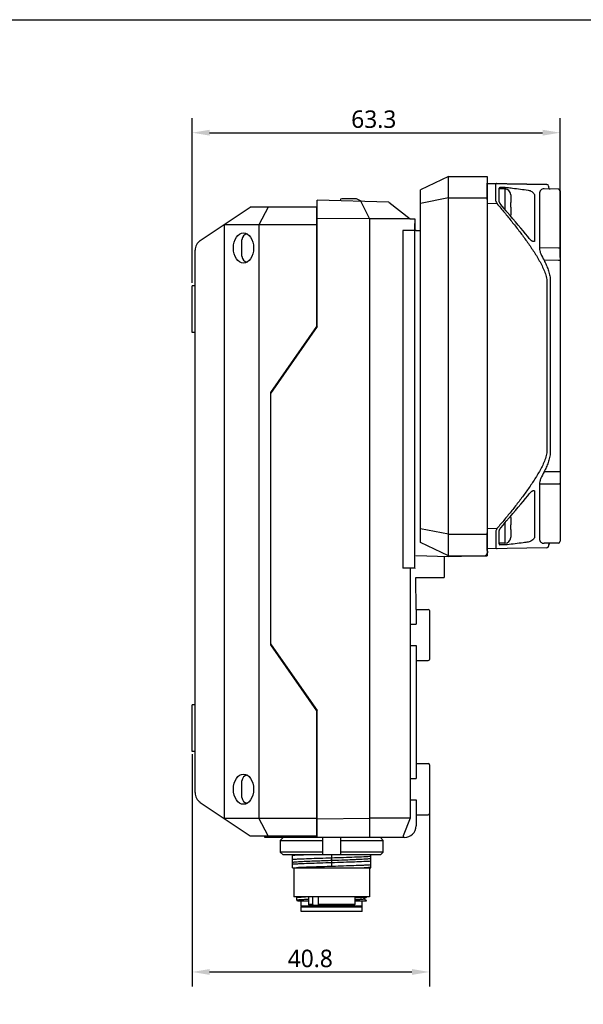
# Model space of a CAD drawing. Header units: millimetres. Extents: x 29 to 427, y -9 to 296.
# Tile 3 of 4: x 149 to 245, y 127 to 296. Entities that reach past the tile are written whole.
import ezdxf

# ---------------------------------------------------------------- set-up
doc = ezdxf.new("R2010")
doc.units = ezdxf.units.MM
doc.header["$LTSCALE"] = 23.1
doc.header["$PDMODE"] = 3
doc.header["$PDSIZE"] = 8
doc.layers.get('0').update_dxf_attribs({"linetype": 'CONTINUOUS'})
doc.layers.get('Defpoints').update_dxf_attribs({"linetype": 'CONTINUOUS'})
doc.layers.add('00_COMPONENTS', color=7, linetype='CONTINUOUS')
doc.layers.add('51__DRAFT_DIMS', color=7, linetype='CONTINUOUS')
doc.styles.get("Standard").update_dxf_attribs({"font": 'Roboto-Regular.ttf'})
doc.dimstyles.new('DIMSTYLE_1', dxfattribs={"dimtxt": 3, "dimasz": 3, "dimexe": 2.5, "dimexo": 0.5, "dimgap": 0.75, "dimtad": 1, "dimdec": 1, "dimdsep": 46, "dimtxsty": 'STANDARD', "dimblk": '_FILLED', "dimcen": 0.09, "dimclrd": 8, "dimclre": 8, "dimclrt": 256, "dimazin": 2, "dimtp": 0.2, "dimtm": 0.2, "dimtfac": 1, "dimtdec": 1, "dimtofl": 0, "dimtmove": 0, "dimatfit": 3, "dimldrblk": '_FILLED', "dimfxl": 1, "dimtolj": 1, "dimarcsym": 0})

# ---------------------------------------------------------------- blocks, each defined once
blk = doc.blocks.new('_FILLED')
at = {"color": 0, "linetype": 'ByBlock'}
blk.add_solid([(0, 0), (-1, 0.167), (-1, -0.167)], dxfattribs=at)
blk = doc.blocks.new('*D10')
at = {"layer": '51__DRAFT_DIMS', "color": 8, "lineweight": -2}
for p, q in [((178.22, 250.95), (178.22, 279.26)), ((241.5, 255.31), (241.5, 279.26)), ((181.22, 276.76), (238.5, 276.76))]:
    blk.add_line(p, q, dxfattribs=at)
at = {"layer": 'Defpoints', "color": 0}
for p in [(241.5, 276.76), (241.5, 254.81), (178.22, 250.45)]:
    blk.add_point(p, dxfattribs=at)
at = {"layer": '51__DRAFT_DIMS', "color": 8, "linetype": 'ByBlock', "lineweight": -2, "xscale": 3, "yscale": 3, "zscale": 3, "rotation": 180}
blk.add_blockref('_FILLED', (178.22, 276.76), dxfattribs=at)
at = {"layer": '51__DRAFT_DIMS', "color": 8, "linetype": 'ByBlock', "lineweight": -2, "xscale": 3, "yscale": 3, "zscale": 3}
blk.add_blockref('_FILLED', (241.5, 276.76), dxfattribs=at)
at = {"layer": '51__DRAFT_DIMS', "insert": (209.46, 280.59), "char_height": 3, "attachment_point": 2}
blk.add_mtext('\\A1;63.3', dxfattribs=at)
blk = doc.blocks.new('*D12')
at = {"layer": '51__DRAFT_DIMS', "color": 8, "lineweight": -2}
for p, q in [((178.22, 169.95), (178.22, 130.04)), ((219.02, 163.45), (219.02, 130.04)), ((181.22, 132.54), (216.02, 132.54))]:
    blk.add_line(p, q, dxfattribs=at)
at = {"layer": 'Defpoints', "color": 0}
for p in [(178.22, 170.45), (219.02, 163.95), (219.02, 132.54)]:
    blk.add_point(p, dxfattribs=at)
at = {"layer": '51__DRAFT_DIMS', "color": 8, "linetype": 'ByBlock', "lineweight": -2, "xscale": 3, "yscale": 3, "zscale": 3, "rotation": 180}
blk.add_blockref('_FILLED', (178.22, 132.54), dxfattribs=at)
at = {"layer": '51__DRAFT_DIMS', "color": 8, "linetype": 'ByBlock', "lineweight": -2, "xscale": 3, "yscale": 3, "zscale": 3}
blk.add_blockref('_FILLED', (219.02, 132.54), dxfattribs=at)
at = {"layer": '51__DRAFT_DIMS', "insert": (198.54, 136.37), "char_height": 3, "attachment_point": 2}
blk.add_mtext('\\A1;40.8', dxfattribs=at)

msp = doc.modelspace()

# ---------------------------------------------------------------- linework, layer by layer
for p, q in [((215.721, 261.951), (216.521, 261.951)), ((216.721, 194.851), (216.712, 200.351)), ((216.721, 194.851), (216.721, 192.284))]:
    msp.add_line(p, q)
msp.add_lwpolyline([(28.566, 296.178), (427.252, 296.178), (427.252, -9.445), (28.566, -9.445)], close=True)
at = {"layer": '00_COMPONENTS', "color": 0}
for p, q in [((222.312, 269.251), (217.512, 266.951)), ((222.312, 204.051), (222.312, 269.251)), ((222.312, 269.251), (228.962, 269.251)), ((228.962, 269.251), (228.962, 204.051)), ((239.167, 267.869), (228.962, 268.047)), ((217.512, 206.351), (217.512, 266.951)), ((222.312, 265.551), (217.512, 264.598)), ((222.312, 265.551), (228.962, 265.551)), ((216.519, 204.943), (216.519, 259.359)), ((216.522, 260.205), (216.522, 260.481)), ((216.712, 259.951), (217.512, 259.951)), ((222.312, 207.751), (217.512, 208.704)), ((222.312, 207.751), (228.962, 207.751)), ((222.312, 204.051), (217.512, 206.351)), ((222.312, 203.877), (216.712, 204.024)), ((221.562, 203.896), (221.562, 200.351)), ((228.962, 204.051), (222.312, 203.877)), ((222.312, 204.051), (228.962, 204.051)), ((216.519, 202.583), (216.519, 203.01)), ((216.712, 200.351), (221.562, 200.351))]:
    msp.add_line(p, q, dxfattribs=at)
at = {"layer": '00_COMPONENTS', "color": 7}
for p, q in [((228.962, 268.047), (239.209, 267.868)), ((228.963, 265.579), (228.963, 268.091)), ((230.394, 267.729), (230.394, 265.271)), ((232.043, 267.368), (231.151, 267.353)), ((239.504, 267.569), (239.504, 267.38)), ((231.004, 265.07), (231.004, 267.203)), ((232.004, 267.1), (231.004, 267.1)), ((232.004, 267.1), (232.004, 263.571)), ((233.004, 266.1), (233.003, 266.1)), ((233.004, 266.054), (233.004, 264.75)), ((237.105, 266.048), (237.105, 258.175)), ((237.964, 266.233), (237.964, 256.954)), ((241.209, 267.055), (238.737, 267.098)), ((241.504, 266.755), (241.504, 206.545)), ((229.004, 264.878), (229.004, 264.884)), ((229.004, 208.423), (229.004, 264.878)), ((230.643, 264.568), (229.005, 264.539)), ((231.004, 265.068), (231.004, 265.07)), ((231.004, 265.07), (231.004, 265.07)), ((231.832, 263.783), (231.302, 264.434)), ((233.003, 264.75), (233.004, 264.75)), ((233.004, 263.95), (233.003, 263.95)), ((233.004, 263.95), (233.004, 262.646)), ((232.196, 263.332), (231.832, 263.783)), ((232.899, 262.524), (232.449, 263.03)), ((233.003, 262.6), (233.004, 262.6)), ((236.92, 258.035), (236.92, 258.035)), ((241.209, 256.931), (237.964, 256.954)), ((241.209, 254.81), (238.737, 254.828)), ((241.504, 254.81), (241.209, 254.81)), ((239.209, 251.29), (239.209, 222.011)), ((239.798, 251.478), (239.798, 221.822)), ((241.209, 218.49), (238.737, 218.473)), ((241.504, 218.49), (241.209, 218.49)), ((236.92, 215.265), (236.92, 215.265)), ((237.105, 215.126), (237.105, 207.252)), ((241.209, 216.369), (237.964, 216.346)), ((237.964, 216.346), (237.964, 207.067)), ((231.694, 209.346), (232.241, 210.024)), ((232.241, 210.024), (232.305, 210.101)), ((233.004, 210.7), (233.003, 210.7)), ((233.004, 210.654), (233.004, 209.35)), ((229.003, 208.766), (230.682, 208.778)), ((229.004, 208.415), (229.004, 208.423)), ((231.004, 206.098), (231.004, 208.23)), ((231.299, 208.861), (231.694, 209.346)), ((232.004, 209.729), (232.004, 206.2)), ((233.003, 209.35), (233.004, 209.35)), ((233.004, 208.55), (233.003, 208.55)), ((233.004, 208.55), (233.004, 207.246)), ((228.963, 207.721), (228.964, 207.771)), ((228.963, 205.21), (228.963, 207.721)), ((230.433, 208.069), (230.433, 205.571)), ((233.003, 207.2), (233.004, 207.2)), ((239.209, 205.432), (228.962, 205.253)), ((228.963, 205.183), (228.963, 205.21)), ((228.986, 204.973), (228.982, 204.991)), ((228.993, 204.938), (228.984, 204.985)), ((229.004, 204.84), (229.004, 204.559)), ((232.004, 206.2), (231.004, 206.2)), ((232.043, 205.932), (231.151, 205.948)), ((241.209, 206.245), (238.737, 206.202)), ((239.504, 205.92), (239.504, 205.732))]:
    msp.add_line(p, q, dxfattribs=at)
at = {"layer": '00_COMPONENTS'}
for p, q in [((179.612, 258.211), (188.221, 263.951)), ((199.621, 263.951), (188.221, 263.951)), ((191.327, 263.951), (189.721, 260.951)), ((199.621, 263.951), (199.621, 243.482)), ((199.721, 243.451), (199.721, 265.16)), ((212.065, 264.837), (199.721, 265.16)), ((203.666, 265.106), (203.665, 265.057)), ((206.292, 265.401), (203.966, 265.401)), ((207.41, 264.959), (206.633, 265.325)), ((207.234, 264.964), (208.751, 261.951)), ((212.065, 264.837), (215.721, 261.951)), ((199.621, 262.601), (199.721, 262.601)), ((183.721, 260.951), (183.721, 158.951)), ((199.621, 260.951), (183.721, 260.951)), ((189.721, 260.951), (189.721, 158.951)), ((208.742, 261.94), (199.721, 262.038)), ((215.721, 261.951), (208.742, 261.951)), ((208.742, 261.94), (208.742, 158.962)), ((216.521, 261.951), (216.521, 259.951)), ((199.621, 259.701), (199.721, 259.701)), ((214.477, 259.951), (214.477, 201.951)), ((216.721, 259.951), (214.477, 259.951)), ((186.791, 255.531), (186.791, 258.376)), ((178.721, 163.355), (178.721, 256.547)), ((178.721, 250.451), (178.221, 250.451)), ((178.221, 242.451), (178.221, 250.45)), ((178.721, 242.451), (178.221, 242.451)), ((199.621, 243.482), (191.721, 232.137)), ((199.721, 243.451), (191.721, 231.962)), ((191.721, 232.137), (191.721, 188.765)), ((216.518, 201.951), (214.477, 201.951)), ((215.721, 201.951), (215.721, 158.951)), ((216.721, 194.851), (218.821, 194.851)), ((219.021, 194.651), (219.021, 186.251)), ((215.721, 192.284), (216.721, 192.284)), ((191.721, 188.94), (199.721, 177.451)), ((191.721, 188.765), (199.621, 177.419)), ((215.721, 188.618), (216.721, 188.618)), ((216.721, 188.618), (216.721, 165.784)), ((216.721, 186.051), (218.821, 186.051)), ((178.721, 178.451), (178.221, 178.451)), ((178.221, 170.451), (178.221, 178.45)), ((199.621, 177.419), (199.621, 155.951)), ((199.721, 155.651), (199.721, 177.451)), ((178.721, 170.451), (178.221, 170.451)), ((216.721, 168.351), (218.821, 168.351)), ((219.021, 168.151), (219.021, 159.751)), ((186.791, 162.531), (186.791, 165.376)), ((215.721, 165.784), (216.721, 165.784)), ((179.612, 161.69), (188.221, 155.951)), ((199.621, 161.201), (199.721, 161.201)), ((215.721, 162.118), (216.721, 162.118)), ((216.721, 162.118), (216.721, 157.651)), ((216.721, 159.551), (218.821, 159.551)), ((183.721, 158.951), (199.621, 158.951)), ((191.327, 155.951), (189.721, 158.951)), ((199.621, 158.251), (199.721, 158.251)), ((199.721, 158.864), (208.742, 158.962)), ((215.721, 158.951), (208.742, 158.951)), ((208.751, 158.962), (208.744, 155.651)), ((215.721, 158.951), (214.521, 155.951)), ((188.221, 155.951), (199.621, 155.951)), ((190.721, 155.651), (190.721, 155.951)), ((196.221, 155.651), (196.221, 155.951)), ((214.521, 155.951), (214.521, 155.651)), ((214.721, 155.651), (190.721, 155.651)), ((193.855, 155.651), (193.347, 155.151)), ((193.347, 155.151), (193.347, 153.151)), ((193.347, 155.151), (200.721, 155.151)), ((200.721, 152.651), (200.721, 155.651)), ((203.721, 155.651), (203.721, 152.651)), ((203.721, 155.151), (211.095, 155.151)), ((210.62, 155.619), (210.588, 155.651)), ((211.095, 155.151), (210.62, 155.619)), ((211.095, 153.151), (211.095, 155.151)), ((200.721, 153.151), (193.347, 153.151)), ((193.347, 153.151), (193.854, 152.651)), ((210.588, 152.651), (193.854, 152.651)), ((195.471, 150.451), (195.471, 152.651)), ((202.221, 150.751), (202.221, 152.651)), ((211.095, 153.151), (203.721, 153.151)), ((208.971, 150.451), (208.971, 152.651)), ((210.588, 152.651), (211.095, 153.151)), ((199.135, 151.625), (199.149, 151.626)), ((195.471, 150.451), (208.971, 150.451)), ((195.721, 150.451), (195.721, 145.451)), ((208.721, 150.451), (208.721, 145.451)), ((208.721, 145.451), (195.721, 145.451)), ((196.221, 144.856), (196.221, 145.335)), ((196.227, 144.849), (196.399, 144.75)), ((196.415, 145.451), (196.228, 145.343)), ((196.399, 144.751), (198.221, 144.751)), ((196.971, 143.851), (196.971, 144.751)), ((197.071, 143.751), (196.971, 143.851)), ((207.471, 143.851), (196.971, 143.851)), ((198.221, 145.451), (198.221, 144.151)), ((198.421, 143.951), (198.221, 144.151)), ((198.971, 144.151), (198.221, 144.151)), ((206.021, 143.951), (198.421, 143.951)), ((198.971, 144.151), (198.971, 145.451)), ((199.114, 143.951), (198.971, 144.151)), ((199.89, 145.451), (199.89, 144.151)), ((206.221, 144.151), (199.89, 144.151)), ((199.89, 144.151), (200.033, 143.951)), ((206.021, 143.951), (206.221, 144.151)), ((206.221, 145.451), (206.221, 144.151)), ((206.221, 144.751), (208.221, 144.751)), ((207.371, 143.751), (207.471, 143.851)), ((207.471, 143.851), (207.471, 144.751)), ((207.681, 145.088), (207.695, 145.096)), ((207.695, 145.096), (208.154, 145.361)), ((208.182, 144.815), (207.695, 145.096)), ((208.182, 144.815), (208.18, 144.816)), ((208.221, 145.385), (208.221, 145.451)), ((208.221, 144.751), (208.221, 144.808)), ((196.971, 143.751), (207.471, 143.751)), ((196.971, 142.951), (196.971, 143.751)), ((207.471, 142.951), (196.971, 142.951)), ((207.471, 142.951), (207.471, 143.751))]:
    msp.add_line(p, q, dxfattribs=at)
at = {"layer": '00_COMPONENTS', "color": 7}
for points in [[(228.989, 265.182), (228.973, 265.364), (228.968, 265.444), (228.964, 265.517), (228.963, 265.579)], [(229.004, 264.884), (229.002, 264.977), (228.996, 265.082), (228.989, 265.182)], [(231.042, 264.898), (231.034, 264.92), (231.028, 264.942), (231.022, 264.962), (231.017, 264.982), (231.012, 265.001), (231.009, 265.019), (231.006, 265.035), (231.005, 265.05), (231.004, 265.063), (231.004, 265.068)], [(231.132, 264.695), (231.117, 264.722), (231.104, 264.749), (231.091, 264.776), (231.08, 264.802), (231.069, 264.827), (231.059, 264.851), (231.05, 264.875), (231.042, 264.898)], [(231.231, 264.529), (231.213, 264.556), (231.196, 264.583), (231.179, 264.611), (231.162, 264.639), (231.147, 264.667), (231.132, 264.695)], [(231.302, 264.434), (231.289, 264.451), (231.269, 264.476), (231.25, 264.502), (231.231, 264.529)], [(232.316, 263.186), (232.252, 263.262), (232.196, 263.332)], [(232.449, 263.03), (232.381, 263.108), (232.316, 263.186)], [(236.172, 258.606), (235.938, 258.906), (235.558, 259.386), (235.159, 259.877), (234.743, 260.381), (234.309, 260.898), (233.857, 261.428), (233.387, 261.969), (232.899, 262.524)], [(236.423, 258.334), (236.361, 258.394), (236.296, 258.46), (236.234, 258.53), (236.172, 258.606)], [(236.92, 258.035), (236.905, 258.036), (236.881, 258.041), (236.851, 258.05), (236.817, 258.063), (236.778, 258.08), (236.736, 258.102), (236.692, 258.127), (236.644, 258.158), (236.594, 258.193), (236.54, 258.234), (236.483, 258.281), (236.423, 258.334)], [(236.282, 214.824), (236.346, 214.892), (236.41, 214.954)], [(236.41, 214.954), (236.471, 215.009), (236.53, 215.058), (236.585, 215.101), (236.637, 215.137), (236.685, 215.169), (236.731, 215.196), (236.774, 215.218), (236.813, 215.236), (236.848, 215.249), (236.879, 215.258), (236.904, 215.264), (236.92, 215.265)], [(232.888, 210.763), (233.375, 211.318), (233.845, 211.859), (234.297, 212.389), (234.732, 212.905), (235.148, 213.41), (235.547, 213.901), (235.928, 214.38), (236.172, 214.694)], [(236.172, 214.694), (236.219, 214.752), (236.282, 214.824)], [(232.305, 210.101), (232.37, 210.178), (232.438, 210.257)], [(232.438, 210.257), (232.507, 210.336), (232.888, 210.763)], [(228.972, 207.922), (228.987, 208.101), (228.995, 208.2), (229.001, 208.304), (229.004, 208.415)], [(231.004, 208.243), (231.005, 208.256), (231.007, 208.27), (231.01, 208.285), (231.013, 208.302), (231.017, 208.319), (231.021, 208.337), (231.027, 208.356)], [(231.004, 208.23), (231.004, 208.233), (231.004, 208.243)], [(231.027, 208.356), (231.033, 208.375), (231.039, 208.395)], [(231.039, 208.395), (231.047, 208.416), (231.055, 208.437), (231.063, 208.459), (231.072, 208.482), (231.083, 208.505), (231.093, 208.529), (231.105, 208.553), (231.117, 208.578), (231.131, 208.604)], [(231.131, 208.604), (231.145, 208.631), (231.161, 208.658), (231.177, 208.687), (231.195, 208.716), (231.214, 208.745), (231.234, 208.774), (231.254, 208.804), (231.276, 208.833), (231.299, 208.861)], [(228.964, 207.771), (228.967, 207.842), (228.972, 207.922)], [(228.98, 205.003), (228.977, 205.023), (228.974, 205.045), (228.971, 205.068), (228.968, 205.093), (228.966, 205.12), (228.964, 205.15), (228.963, 205.183)], [(228.984, 204.985), (228.979, 205.01), (228.976, 205.03), (228.973, 205.052)], [(229.004, 204.84), (229.004, 204.843), (229.002, 204.87), (229, 204.894), (228.997, 204.914), (228.994, 204.932), (228.99, 204.95)], [(229.004, 204.84), (229.003, 204.85), (229.002, 204.876), (228.999, 204.899), (228.996, 204.919), (228.993, 204.938)]]:
    msp.add_lwpolyline(points, dxfattribs=at)
for centre, radius, start, end in [((231.154, 267.203), 0.15, 91, 180), ((239.204, 267.569), 0.3, 0, 89), ((239.804, 267.38), 0.3, 180, 269), ((232.004, 266.1), 1, 0, 90), ((231.951, 266.054), 1.053, 359.99928, 2.51106), ((241.204, 266.755), 0.3, 0, 89), ((232.004, 262.6), 1, 349.81958, 0), ((231.952, 262.646), 1.051, 357.48802, 0.00009), ((232.004, 210.7), 1, 0, 10.18287), ((231.951, 210.654), 1.053, 359.99928, 2.51106), ((232.004, 207.2), 1, 270, 0), ((231.952, 207.246), 1.051, 357.48802, 0.00009), ((241.204, 206.545), 0.3, 271, 0), ((231.154, 206.098), 0.15, 180, 269), ((239.204, 205.732), 0.3, 271, 0), ((239.804, 205.92), 0.3, 91, 180), ((228.504, 204.559), 0.5, 269, 0)]:
    msp.add_arc(centre, radius, start, end, dxfattribs=at)
at = {"layer": '00_COMPONENTS'}
for centre, radius, start, end in [((203.966, 265.101), 0.3, 90, 179), ((206.292, 264.601), 0.8, 64.8, 90), ((187.791, 258.376), 1, 95.78677, 180), ((180.721, 256.547), 2, 123.69007, 180), ((187.791, 255.526), 1, 180, 264.21659), ((218.821, 194.651), 0.2, 0, 90), ((218.821, 186.251), 0.2, 270, 360), ((218.821, 168.151), 0.2, 0, 90), ((187.791, 165.376), 1, 95.78677, 180), ((180.721, 163.355), 2, 180, 236.30993), ((187.791, 162.526), 1, 180, 264.21659), ((218.821, 159.751), 0.2, 270, 360), ((214.721, 157.651), 2, 270, 360)]:
    msp.add_arc(centre, radius, start, end, dxfattribs=at)
for centre in [(187.054, 256.951), (187.054, 163.951)]:
    msp.add_ellipse(centre, major_axis=(0, 2.6), ratio=0.6666667, dxfattribs=at)
at = {"layer": '00_COMPONENTS', "color": 7}
for points, knots in [([(230.643, 268.018), (230.61, 268.019), (230.544, 268.011), (230.42, 267.93), (230.395, 267.807), (230.394, 267.729)], [0, 0, 0, 0, 0.2335163, 0.4547463, 1, 1, 1, 1]), ([(232.043, 267.368), (232.071, 267.369), (232.182, 267.369), (232.293, 267.361), (232.377, 267.352)], [0, 0, 0, 0, 0.2441843, 1, 1, 1, 1]), ([(232.377, 267.352), (232.689, 267.314), (233.904, 267.167), (235.118, 267.011), (236.018, 266.884)], [0, 0, 0, 0, 0.2569988, 1, 1, 1, 1]), ([(236.018, 266.884), (236.125, 266.874), (236.347, 266.806), (236.664, 266.634), (236.912, 266.426), (237.062, 266.223), (237.107, 266.104), (237.105, 266.048)], [0, 0, 0, 0, 0.2230968, 0.4752818, 0.7477855, 0.8842374, 1, 1, 1, 1]), ([(238.737, 267.098), (238.637, 267.1), (238.437, 267.074), (238.168, 266.909), (237.992, 266.608), (237.964, 266.365), (237.964, 266.233)], [0, 0, 0, 0, 0.2285014, 0.451647, 0.6974929, 1, 1, 1, 1]), ([(230.394, 265.271), (230.395, 265.217), (230.411, 265.102), (230.484, 264.861), (230.574, 264.684), (230.643, 264.568)], [0, 0, 0, 0, 0.2140184, 0.4604852, 1, 1, 1, 1]), ([(230.643, 264.568), (231.074, 264.061), (231.929, 263.042), (233.19, 261.495), (234.422, 259.924), (235.616, 258.325), (236.568, 256.961), (237.29, 255.844), (237.805, 254.989), (238.287, 254.115), (238.717, 253.214), (239.012, 252.434), (239.17, 251.788), (239.209, 251.456), (239.209, 251.29)], [0, 0, 0, 0, 0.1250118, 0.2500235, 0.3750347, 0.5000448, 0.6250514, 0.6875574, 0.7500623, 0.812565, 0.8750612, 0.9375338, 0.9687767, 1, 1, 1, 1]), ([(237.105, 258.175), (237.106, 258.151), (237.099, 258.106), (237.052, 258.057), (236.989, 258.036), (236.944, 258.034), (236.92, 258.035)], [0, 0, 0, 0, 0.2622322, 0.4909935, 0.7312527, 1, 1, 1, 1]), ([(237.964, 256.954), (237.964, 256.791), (238.015, 256.441), (238.254, 255.717), (238.534, 255.184), (238.737, 254.828)], [0, 0, 0, 0, 0.2139072, 0.4605865, 1, 1, 1, 1]), ([(241.504, 256.719), (241.504, 256.746), (241.486, 256.806), (241.417, 256.875), (241.321, 256.919), (241.247, 256.93), (241.209, 256.931)], [0, 0, 0, 0, 0.2095918, 0.4448016, 0.7122439, 1, 1, 1, 1]), ([(238.737, 254.828), (238.872, 254.565), (239.131, 254.034), (239.466, 253.213), (239.719, 252.363), (239.798, 251.773), (239.798, 251.478)], [0, 0, 0, 0, 0.250119, 0.5002094, 0.7502167, 1, 1, 1, 1]), ([(239.209, 222.011), (239.209, 221.845), (239.171, 221.514), (239.013, 220.87), (238.72, 220.093), (238.292, 219.196), (237.813, 218.324), (237.3, 217.473), (236.581, 216.359), (235.633, 214.999), (234.444, 213.405), (233.218, 211.84), (231.963, 210.298), (231.111, 209.283), (230.682, 208.778)], [0, 0, 0, 0, 0.0312224, 0.0624653, 0.1249381, 0.1874345, 0.2499373, 0.3124423, 0.3749483, 0.4999551, 0.6249652, 0.7499764, 0.8749881, 1, 1, 1, 1]), ([(239.798, 221.822), (239.798, 221.527), (239.719, 220.937), (239.466, 220.087), (239.131, 219.266), (238.872, 218.735), (238.737, 218.473)], [0, 0, 0, 0, 0.2498643, 0.4998573, 0.749916, 1, 1, 1, 1]), ([(238.737, 218.473), (238.534, 218.116), (238.254, 217.583), (238.015, 216.859), (237.964, 216.509), (237.964, 216.346)], [0, 0, 0, 0, 0.5395755, 0.7862208, 1, 1, 1, 1]), ([(241.504, 216.582), (241.504, 216.554), (241.486, 216.494), (241.417, 216.425), (241.321, 216.381), (241.247, 216.37), (241.209, 216.369)], [0, 0, 0, 0, 0.2095918, 0.4448016, 0.7122439, 1, 1, 1, 1]), ([(236.92, 215.265), (236.944, 215.266), (236.989, 215.264), (237.052, 215.243), (237.099, 215.194), (237.106, 215.149), (237.105, 215.126)], [0, 0, 0, 0, 0.2689793, 0.509319, 0.7379044, 1, 1, 1, 1]), ([(230.682, 208.778), (230.612, 208.661), (230.522, 208.482), (230.449, 208.239), (230.433, 208.123), (230.433, 208.069)], [0, 0, 0, 0, 0.539253, 0.7858433, 1, 1, 1, 1]), ([(237.105, 207.252), (237.107, 207.196), (237.061, 207.076), (236.911, 206.874), (236.664, 206.666), (236.347, 206.494), (236.125, 206.427), (236.018, 206.416)], [0, 0, 0, 0, 0.116051, 0.2527156, 0.5251348, 0.7770549, 1, 1, 1, 1]), ([(237.964, 207.067), (237.964, 206.935), (237.992, 206.692), (238.168, 206.391), (238.437, 206.227), (238.637, 206.2), (238.737, 206.202)], [0, 0, 0, 0, 0.3026547, 0.5484923, 0.7715834, 1, 1, 1, 1]), ([(230.433, 205.571), (230.434, 205.494), (230.458, 205.371), (230.582, 205.29), (230.648, 205.282), (230.682, 205.283)], [0, 0, 0, 0, 0.5453454, 0.7663681, 1, 1, 1, 1]), ([(232.377, 205.949), (232.348, 205.946), (232.238, 205.935), (232.126, 205.931), (232.043, 205.932)], [0, 0, 0, 0, 0.2558736, 1, 1, 1, 1]), ([(236.018, 206.416), (235.725, 206.375), (234.512, 206.21), (233.298, 206.059), (232.377, 205.949)], [0, 0, 0, 0, 0.2418771, 1, 1, 1, 1])]:
    msp.add_open_spline(points, degree=3, knots=knots, dxfattribs=at)
for points in [[(233.004, 264.35), (233.004, 264.483), (233.004, 264.617), (233.003, 264.75)], [(233.003, 263.95), (233.004, 264.083), (233.004, 264.217), (233.004, 264.35)], [(233.004, 208.95), (233.004, 209.083), (233.004, 209.217), (233.003, 209.35)], [(233.003, 208.55), (233.004, 208.683), (233.004, 208.817), (233.004, 208.95)]]:
    msp.add_open_spline(points, degree=3, dxfattribs=at)
at = {"layer": '00_COMPONENTS', "color": 0}
for points, knots in [([(216.522, 260.481), (216.522, 260.531), (216.522, 260.626), (216.522, 260.76), (216.522, 260.876), (216.522, 260.973), (216.521, 261.041), (216.521, 261.085), (216.521, 261.111), (216.52, 261.13), (216.521, 261.145), (216.519, 261.152), (216.52, 261.158), (216.519, 261.158)], [0, 0, 0, 0, 0.2221851, 0.4206651, 0.5929392, 0.7369288, 0.8508459, 0.8960845, 0.9332838, 0.9623357, 0.9831766, 0.9957456, 1, 1, 1, 1]), ([(216.519, 259.359), (216.519, 259.432), (216.52, 259.714), (216.521, 259.996), (216.522, 260.205)], [0, 0, 0, 0, 0.2592486, 1, 1, 1, 1]), ([(216.521, 204.346), (216.521, 204.395), (216.52, 204.594), (216.52, 204.793), (216.519, 204.943)], [0, 0, 0, 0, 0.2436798, 1, 1, 1, 1]), ([(216.519, 203.144), (216.52, 203.144), (216.519, 203.147), (216.52, 203.15), (216.52, 203.157), (216.52, 203.171), (216.521, 203.196), (216.521, 203.232), (216.521, 203.279), (216.522, 203.336), (216.522, 203.403), (216.522, 203.509), (216.522, 203.663), (216.522, 203.868), (216.522, 204.1), (216.521, 204.262), (216.521, 204.346)], [0, 0, 0, 0, 0.001149, 0.0045072, 0.0100739, 0.0178382, 0.0399122, 0.070632, 0.1098494, 0.1572873, 0.2126477, 0.2756303, 0.4229031, 0.5955404, 0.7894282, 1, 1, 1, 1]), ([(216.519, 203.01), (216.519, 203.029), (216.519, 203.056), (216.519, 203.09), (216.52, 203.109), (216.519, 203.123), (216.52, 203.135), (216.518, 203.139), (216.52, 203.144), (216.519, 203.144)], [0, 0, 0, 0, 0.4318495, 0.6039071, 0.7456805, 0.856587, 0.9361546, 0.9840131, 1, 1, 1, 1]), ([(216.518, 201.951), (216.518, 201.803), (216.519, 202.092), (216.52, 202.38), (216.519, 202.583)], [0, 0, 0, 0, 0.298894, 1, 1, 1, 1])]:
    msp.add_open_spline(points, degree=3, knots=knots, dxfattribs=at)
at = {"layer": '00_COMPONENTS'}
for points, knots in [([(197.669, 152.651), (197.253, 152.635), (196.666, 152.61), (195.934, 152.573), (195.616, 152.553), (195.471, 152.543)], [0, 0, 0, 0, 0.5666381, 0.8015317, 1, 1, 1, 1]), ([(195.471, 151.91), (195.651, 151.922), (196.048, 151.945), (196.981, 151.991), (198.368, 152.045), (200.22, 152.108), (202.221, 152.17), (204.222, 152.233), (206.074, 152.296), (207.461, 152.35), (208.394, 152.396), (208.792, 152.419), (208.971, 152.432)], [0, 0, 0, 0, 0.0399489, 0.0884592, 0.207419, 0.3480754, 0.499999, 0.6519229, 0.79258, 0.9115397, 0.9600506, 1, 1, 1, 1]), ([(195.471, 151.403), (195.498, 151.409), (195.558, 151.419), (195.708, 151.439), (195.952, 151.462), (196.306, 151.489), (196.74, 151.516), (197.249, 151.544), (198.055, 151.582), (198.691, 151.608), (199.135, 151.625)], [0, 0, 0, 0, 0.0219122, 0.0499622, 0.1241243, 0.2214264, 0.3404649, 0.4797893, 0.6376738, 1, 1, 1, 1]), ([(208.971, 151.564), (208.792, 151.552), (208.394, 151.529), (207.461, 151.483), (206.074, 151.429), (204.222, 151.366), (202.221, 151.303), (200.22, 151.241), (198.368, 151.178), (196.981, 151.124), (196.048, 151.078), (195.651, 151.055), (195.471, 151.042)], [0, 0, 0, 0, 0.0399484, 0.0884591, 0.207419, 0.3480754, 0.4999989, 0.651923, 0.7925801, 0.9115399, 0.960051, 1, 1, 1, 1]), ([(208.971, 150.932), (208.807, 150.92), (208.446, 150.899), (207.859, 150.869), (207.182, 150.84), (206.133, 150.798), (204.69, 150.749), (202.864, 150.691), (200.998, 150.632), (199.208, 150.574), (197.609, 150.516), (196.619, 150.474), (196.173, 150.451)], [0, 0, 0, 0, 0.0384682, 0.0846536, 0.1378304, 0.1971615, 0.3304576, 0.476154, 0.6250805, 0.7678628, 0.8955122, 1, 1, 1, 1]), ([(199.149, 151.626), (199.209, 151.628), (199.456, 151.638), (199.703, 151.647), (199.889, 151.654)], [0, 0, 0, 0, 0.2451709, 1, 1, 1, 1]), ([(199.889, 151.654), (200.274, 151.669), (201.055, 151.697), (202.618, 151.75), (203.795, 151.792), (204.576, 151.821)], [0, 0, 0, 0, 0.2462396, 0.5001402, 1, 1, 1, 1]), ([(204.576, 151.821), (205.105, 151.841), (205.867, 151.87), (206.835, 151.913), (207.45, 151.944), (207.976, 151.974), (208.402, 152.004), (208.693, 152.031), (208.871, 152.054), (208.941, 152.066), (208.971, 152.072)], [0, 0, 0, 0, 0.3605025, 0.5193197, 0.6600925, 0.780238, 0.8778896, 0.9515654, 0.9789968, 1, 1, 1, 1]), ([(207.56, 150.451), (207.726, 150.46), (208.028, 150.478), (208.431, 150.507), (208.735, 150.535), (208.904, 150.558), (208.971, 150.572)], [0, 0, 0, 0, 0.3527118, 0.6397198, 0.8559811, 1, 1, 1, 1]), ([(196.221, 145.335), (196.221, 145.336), (196.222, 145.339), (196.226, 145.342), (196.228, 145.343)], [0, 0, 0, 0, 0.18833, 1, 1, 1, 1]), ([(198.221, 144.993), (198.072, 144.987), (197.79, 144.976), (197.393, 144.958), (197.05, 144.941), (196.799, 144.926), (196.628, 144.914), (196.522, 144.906), (196.432, 144.898), (196.358, 144.889), (196.301, 144.882), (196.258, 144.874), (196.235, 144.867), (196.221, 144.86), (196.221, 144.856)], [0, 0, 0, 0, 0.2227635, 0.4211027, 0.5928355, 0.7360847, 0.7965288, 0.8492939, 0.89424, 0.9312533, 0.960257, 0.9812222, 0.9942318, 1, 1, 1, 1]), ([(196.221, 144.856), (196.221, 144.855), (196.222, 144.852), (196.225, 144.851), (196.227, 144.849)], [0, 0, 0, 0, 0.1891144, 1, 1, 1, 1]), ([(196.228, 145.343), (196.234, 145.346), (196.249, 145.352), (196.278, 145.358), (196.317, 145.365), (196.39, 145.375), (196.507, 145.387), (196.679, 145.4), (196.89, 145.413), (197.139, 145.426), (197.425, 145.439), (197.628, 145.447), (197.735, 145.451)], [0, 0, 0, 0, 0.0126149, 0.0319709, 0.0582224, 0.0913857, 0.1783061, 0.2922732, 0.4324903, 0.5979981, 0.7876123, 1, 1, 1, 1]), ([(208.098, 145.353), (208.06, 145.348), (207.971, 145.339), (207.746, 145.32), (207.379, 145.299), (206.842, 145.275), (206.441, 145.26), (206.221, 145.252)], [0, 0, 0, 0, 0.0614971, 0.142416, 0.3604673, 0.648754, 1, 1, 1, 1]), ([(206.221, 144.977), (206.324, 144.981), (206.52, 144.989), (206.796, 145.003), (207.038, 145.016), (207.243, 145.03), (207.41, 145.044), (207.524, 145.056), (207.595, 145.066), (207.633, 145.073), (207.661, 145.079), (207.675, 145.084), (207.681, 145.087)], [0, 0, 0, 0, 0.2115116, 0.4005542, 0.5659147, 0.7064964, 0.8211932, 0.9088787, 0.942239, 0.9684891, 0.9876794, 1, 1, 1, 1]), ([(207.84, 144.751), (207.895, 144.755), (207.972, 144.761), (208.067, 144.771), (208.121, 144.778), (208.163, 144.785), (208.194, 144.792), (208.212, 144.798), (208.221, 144.804), (208.221, 144.808)], [0, 0, 0, 0, 0.4280323, 0.5976606, 0.7372994, 0.8468004, 0.9262012, 0.9760831, 1, 1, 1, 1]), ([(208.221, 145.385), (208.221, 145.381), (208.208, 145.374), (208.186, 145.368), (208.147, 145.359), (208.116, 145.355), (208.098, 145.353)], [0, 0, 0, 0, 0.0861744, 0.2755887, 0.5796899, 1, 1, 1, 1]), ([(208.132, 144.785), (208.141, 144.787), (208.155, 144.79), (208.17, 144.795), (208.178, 144.798), (208.184, 144.801), (208.188, 144.804), (208.189, 144.808), (208.187, 144.81), (208.186, 144.811)], [0, 0, 0, 0, 0.4366911, 0.6013848, 0.7311912, 0.827701, 0.8948814, 0.9443076, 1, 1, 1, 1]), ([(208.221, 144.808), (208.221, 144.81), (208.215, 144.816), (208.202, 144.82), (208.18, 144.826), (208.163, 144.83), (208.153, 144.831)], [0, 0, 0, 0, 0.0990854, 0.2899722, 0.58917, 1, 1, 1, 1]), ([(208.186, 144.811), (208.186, 144.811), (208.185, 144.813), (208.183, 144.814), (208.182, 144.815)], [0, 0, 0, 0, 0.2159508, 1, 1, 1, 1])]:
    msp.add_open_spline(points, degree=3, knots=knots, dxfattribs=at)

# ---------------------------------------------------------------- dimensions: what is measured, and where the dimension line sits
at = {"layer": '51__DRAFT_DIMS'}
for base, p1, p2, picture, middle in [((241.504, 276.76), (178.221, 250.451), (241.504, 254.81), '*D10', (209.462, 276.76)), ((219.021, 132.54), (178.221, 170.451), (219.021, 163.951), '*D12', (198.536, 132.54))]:
    dim = msp.add_linear_dim(base=base, p1=p1, p2=p2, dimstyle='DIMSTYLE_1', dxfattribs=at)
    dim.commit()
    dim.dimension.update_dxf_attribs({"geometry": picture, "text_midpoint": middle, "dimtype": 160})

doc.saveas('drawing.dxf')
